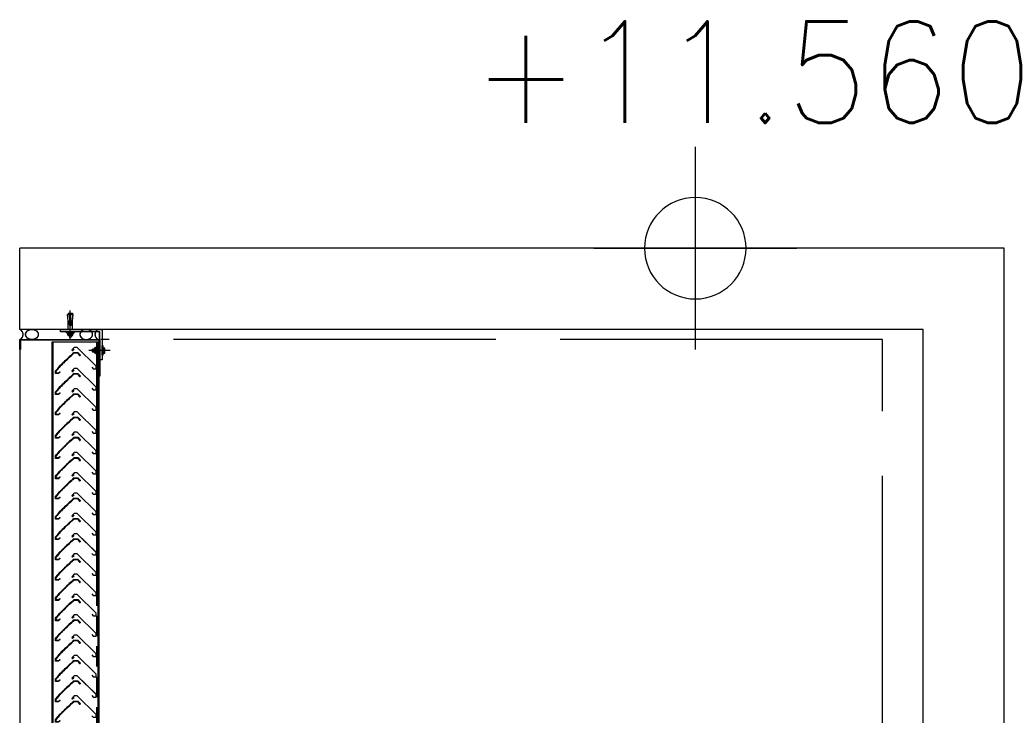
# Model space of a CAD drawing. Header units: millimetres. Extents: x 113048 to 489828, y -130780 to 23393.
# Tile 63 of 98: x 229226 to 231651, y -26779 to -25065. Entities that reach past the tile are written whole.
import ezdxf

# ---------------------------------------------------------------- set-up
doc = ezdxf.new("R2010")
doc.units = ezdxf.units.MM
doc.header["$LTSCALE"] = 100
for name, pattern in [('CENTER2', [28.575, 19.05, -3.175, 3.175, -3.175]), ('Hidden', [9.525, 6.35, -3.175]), ('HIDDEN2', [4.7625, 3.175, -1.5875]), ('HIDDENX2', [0.75, 0.5, -0.25]), ('LT-SOLID', [0])]:
    doc.linetypes.add(name, pattern=pattern)
for name, color, linetype in [('+C-160', 160, 'Hidden'), ('DLN280__', 3, 'Continuous'), ('DLN383__Louves', 7, 'Continuous'), ('INTWALL', 7, 'Continuous'), ('LEVEL', 7, 'Continuous'), ('LOUVRE', 4, 'LT-SOLID')]:
    doc.layers.add(name, color=color, linetype=linetype)
doc.styles.add('romans', font='romans.shx')

# ---------------------------------------------------------------- blocks, each defined once
blk = doc.blocks.new('3ulsh-blade')
at = {"layer": 'LOUVRE', "linetype": 'LT-SOLID'}
for p, q in [((-36.1, 6), (10.7, 52)), ((10.7, 52), (18.3, 51.9)), ((10.7, 52), (18.3, 51.9)), ((18.3, 51.9), (24.4, 45.8)), ((18.1, 47.4), (22.4, 43.8)), ((24.4, 45.8), (22.4, 43.8)), ((-36.1, 4.3), (-36.1, 6)), ((-36.1, -0.5), (-36.1, 4.3)), ((-24.8, 3.5), (-28.8, -0.5)), ((-28.8, -0.5), (-36.1, -0.5))]:
    blk.add_line(p, q, dxfattribs=at)
at = {"layer": 'LOUVRE', "color": 3}
for p, q in [((9, 39.5), (3.6, 33.6)), ((9.4, 38.5), (4.3, 32.9)), ((8.8, 36.3), (5.1, 32.2)), ((8.1, 37), (8.8, 36.3)), ((18.4, 39.5), (9, 39.5)), ((18, 38.5), (9.4, 38.5)), ((53.5, -8.2), (52.8, -8.9)), ((52.8, -8.9), (56.6, -12.4)), ((53.5, -8.2), (57, -11.4)), ((56.6, -12.4), (64, -12.4)), ((57, -11.4), (63, -11.4)), ((63, -11.4), (63, -6)), ((64, -12.4), (64, -5.6))]:
    blk.add_line(p, q, dxfattribs=at)
for centre, radius, start, end in [((4.3, 32.9), 1, 138, 228), ((4.3, 32.9), 1, 228, 318), ((-239.9, -267.3), 400, 40.7827, 49.8574), ((-239.9, -267.3), 401, 40.7296, 49.9097)]:
    blk.add_arc(centre, radius, start, end, dxfattribs=at)
at = {"layer": 'LOUVRE'}
blk.add_arc((-239.9, -267.3), 400, 40.7827, 49.8574, dxfattribs=at)
blk = doc.blocks.new('ELEX')
at = {"layer": 'LEVEL'}
for p, q in [((0, 0.5), (0, -0.5)), ((0.5, 0), (-0.5, 0))]:
    blk.add_line(p, q, dxfattribs=at)
blk.add_circle((0, 0), 0.25, dxfattribs=at)
at = {"layer": 'LEVEL', "style": 'romans'}
blk.add_attdef('ELEX', (0.2568, 0.3536), '', height=0.5, dxfattribs=at)
blk = doc.blocks.new('A$C713849A3')
at = {"layer": '+C-160'}
for p, q in [((-28954.8, 71951.7, -1.4), (-28954.8, 72151.7, -1.4)), ((-26529.8, 72151.7, -1.4), (-28954.8, 72151.7, -1.4)), ((-26529.8, 68791.7, -1.4), (-26529.8, 72151.7, -1.4)), ((-28836.8, 71988.6, -1.4), (-28831.8, 71988.6, -1.4)), ((-28835.2, 71971.7, -1.4), (-28836.8, 71988.6, -1.4)), ((-28835.2, 71991.7, -1.4), (-28835.2, 71988.6, -1.4)), ((-28835.2, 71991.7, -1.4), (-28825.2, 71991.7, -1.4)), ((-28831.3, 71973.9, -1.4), (-28831.8, 71988.6, -1.4)), ((-28830.2, 71928.1, -1.4), (-28830.2, 71998, -1.4)), ((-28829.1, 71973.9, -1.4), (-28828.6, 71988.6, -1.4)), ((-28823.5, 71988.6, -1.4), (-28828.6, 71988.6, -1.4)), ((-28825.2, 71991.7, -1.4), (-28825.2, 71988.6, -1.4)), ((-28825.2, 71971.7, -1.4), (-28823.5, 71988.6, -1.4)), ((-26729.8, 71951.7, -1.4), (-28954.8, 71951.7, -1.4)), ((-28835.2, 71951.7, -1.4), (-28835.2, 71971.7, -1.4)), ((-28832.7, 71963.7, -1.4), (-28832.7, 71971.5, -1.4)), ((-28827.7, 71963.7, -1.4), (-28827.7, 71971.5, -1.4)), ((-28825.2, 71951.7, -1.4), (-28825.2, 71971.7, -1.4)), ((-26729.8, 68293, -1.4), (-26729.8, 71951.7, -1.4)), ((-28840.4, 71943.6, -1.4), (-28840.4, 71945.7, -1.4)), ((-28820, 71945.7, -1.4), (-28840.4, 71945.7, -1.4)), ((-28840.4, 71943.6, -1.4), (-28820, 71943.6, -1.4)), ((-28838.2, 71943.6, -1.4), (-28838.2, 71941.5, -1.4)), ((-28838.2, 71941.5, -1.4), (-28822.2, 71941.5, -1.4)), ((-28836.1, 71937.6, -1.4), (-28836.1, 71941.1, -1.4)), ((-28825.7, 71937.2, -1.4), (-28834.6, 71937.2, -1.4)), ((-28833.4, 71937.2, -1.4), (-28833.4, 71933.7, -1.4)), ((-28833.4, 71933.7, -1.4), (-28827, 71933.7, -1.4)), ((-28833.4, 71933.7, -1.4), (-28832.9, 71933.2, -1.4)), ((-28833.1, 71941.1, -1.4), (-28833.1, 71937.6, -1.4)), ((-28832.9, 71937.2, -1.4), (-28832.9, 71933.2, -1.4)), ((-28832.9, 71933.2, -1.4), (-28827.5, 71933.2, -1.4)), ((-28827.5, 71937.2, -1.4), (-28827.5, 71933.2, -1.4)), ((-28827.5, 71933.2, -1.4), (-28827, 71933.7, -1.4)), ((-28827.2, 71941.1, -1.4), (-28827.2, 71937.6, -1.4)), ((-28827, 71937.2, -1.4), (-28827, 71933.7, -1.4)), ((-28824.3, 71937.6, -1.4), (-28824.3, 71941.1, -1.4)), ((-28822.2, 71943.6, -1.4), (-28822.2, 71941.5, -1.4)), ((-28820, 71943.6, -1.4), (-28820, 71945.7, -1.4)), ((-26829.8, 71926.8, -1.3), (-28754.8, 71926.8, -1.3)), ((-26829.8, 67939.8, -1.4), (-26829.8, 71926.8, -1.3)), ((-28954.8, 71901.7, -1.4), (-28954.8, 70218, -1.4)), ((-28874.4, 71920.6, -1.4), (-28759.4, 71920.6, -1.4)), ((-28874.4, 70233, -1.4), (-28874.4, 71920.6, -1.4)), ((-28872.4, 70233, -1.4), (-28872.4, 71920.6, -1.4)), ((-28820.7, 71907.1, -1.4), (-28826.8, 71900.9, -1.4)), ((-28820.5, 71902.5, -1.4), (-28824.8, 71898.9, -1.4)), ((-28813.1, 71907.1, -1.4), (-28820.7, 71907.1, -1.4)), ((-28813.1, 71907.1, -1.4), (-28820.7, 71907.1, -1.4)), ((-28766.3, 71861.2, -1.4), (-28813.1, 71907.1, -1.4)), ((-28774.9, 71903.1, -1.4), (-28775.5, 71902.5, -1.4)), ((-28775.5, 71896.5, -1.4), (-28775.5, 71902.5, -1.4)), ((-28770.8, 71902.5, -1.4), (-28775.5, 71902.5, -1.4)), ((-28774.9, 71895.9, -1.4), (-28774.9, 71903.1, -1.4)), ((-28770.8, 71903.1, -1.4), (-28774.9, 71903.1, -1.4)), ((-28770.8, 71894.5, -1.4), (-28770.8, 71904.5, -1.4)), ((-28766.6, 71906.1, -1.4), (-28770.4, 71906.1, -1.4)), ((-28766.6, 71902.9, -1.4), (-28770.4, 71902.9, -1.4)), ((-28766.2, 71890.5, -1.4), (-28766.2, 71908.5, -1.4)), ((-28766.2, 71908.5, -1.4), (-28763.8, 71908.5, -1.4)), ((-28766.2, 71894.5, -1.4), (-28766.2, 71904.5, -1.4)), ((-28765.4, 71920.6, -1.4), (-28765.4, 70270.8, -1.4)), ((-28763.8, 71888.1, -1.4), (-28763.8, 71910.9, -1.4)), ((-28763.8, 71910.9, -1.4), (-28761.4, 71910.9, -1.4)), ((-28763.8, 71908.5, -1.4), (-28763.8, 71890.5, -1.4)), ((-28761.4, 70233, -1.4), (-28761.4, 71920.6, -1.4)), ((-28761.4, 71910.9, -1.4), (-28761.4, 71888.1, -1.4)), ((-28759.4, 70233, -1.4), (-28759.4, 71920.6, -1.4)), ((-28751.8, 71888.1, -1.4), (-28751.8, 71910.9, -1.4)), ((-28749.4, 71910.9, -1.4), (-28751.8, 71910.9, -1.4)), ((-28749.4, 71888.1, -1.4), (-28749.4, 71910.9, -1.4)), ((-28749.4, 71906.1, -1.4), (-28745.7, 71906.1, -1.4)), ((-28749.4, 71902.9, -1.4), (-28745.7, 71902.9, -1.4)), ((-28745.3, 71894.5, -1.4), (-28745.3, 71904.5, -1.4)), ((-28826.8, 71900.9, -1.4), (-28824.8, 71898.9, -1.4)), ((-28820.8, 71894.6, -1.4), (-28811.4, 71894.6, -1.4)), ((-28820.4, 71893.6, -1.4), (-28811.8, 71893.6, -1.4)), ((-28811.8, 71893.6, -1.4), (-28806.7, 71888, -1.4)), ((-28811.4, 71894.6, -1.4), (-28806, 71888.7, -1.4)), ((-28810.5, 71892.1, -1.4), (-28811.2, 71891.5, -1.4)), ((-28811.2, 71891.5, -1.4), (-28807.5, 71887.3, -1.4)), ((-28732.1, 71899.5, -1.4), (-28784.8, 71899.5, -1.4)), ((-28770.8, 71896.5, -1.4), (-28775.5, 71896.5, -1.4)), ((-28774.9, 71895.9, -1.4), (-28775.5, 71896.5, -1.4)), ((-28770.8, 71895.9, -1.4), (-28774.9, 71895.9, -1.4)), ((-28766.6, 71896.1, -1.4), (-28770.4, 71896.1, -1.4)), ((-28766.6, 71892.9, -1.4), (-28770.4, 71892.9, -1.4)), ((-28766.2, 71890.5, -1.4), (-28763.8, 71890.5, -1.4)), ((-28763.8, 71888.1, -1.4), (-28761.4, 71888.1, -1.4)), ((-28749.4, 71888.1, -1.4), (-28751.8, 71888.1, -1.4)), ((-28749.4, 71896.1, -1.4), (-28745.7, 71896.1, -1.4)), ((-28749.4, 71892.9, -1.4), (-28745.7, 71892.9, -1.4)), ((-28820.7, 71855.3, -1.4), (-28826.8, 71849.2, -1.4)), ((-28813.1, 71855.4, -1.4), (-28820.7, 71855.3, -1.4)), ((-28813.1, 71855.4, -1.4), (-28820.7, 71855.3, -1.4)), ((-28766.3, 71809.4, -1.4), (-28813.1, 71855.4, -1.4)), ((-28777.6, 71858.6, -1.4), (-28773.6, 71854.6, -1.4)), ((-28773.6, 71854.6, -1.4), (-28766.3, 71854.6, -1.4)), ((-28766.3, 71859.5, -1.4), (-28766.3, 71861.2, -1.4)), ((-28766.3, 71854.6, -1.4), (-28766.3, 71859.5, -1.4)), ((-28866.4, 71842.7, -1.4), (-28866.4, 71849.5, -1.4)), ((-28859, 71842.7, -1.4), (-28866.4, 71842.7, -1.4)), ((-28865.4, 71843.7, -1.4), (-28865.4, 71849.1, -1.4)), ((-28859.4, 71843.7, -1.4), (-28865.4, 71843.7, -1.4)), ((-28855.9, 71847, -1.4), (-28859.4, 71843.7, -1.4)), ((-28855.2, 71846.2, -1.4), (-28859, 71842.7, -1.4)), ((-28855.9, 71847, -1.4), (-28855.2, 71846.2, -1.4)), ((-28826.8, 71849.2, -1.4), (-28824.8, 71847.2, -1.4)), ((-28820.5, 71850.8, -1.4), (-28824.8, 71847.2, -1.4)), ((-28820.8, 71842.9, -1.4), (-28811.4, 71842.9, -1.4)), ((-28820.4, 71841.9, -1.4), (-28811.8, 71841.9, -1.4)), ((-28811.8, 71841.9, -1.4), (-28806.7, 71836.3, -1.4)), ((-28811.4, 71842.9, -1.4), (-28806, 71837, -1.4)), ((-28810.5, 71840.4, -1.4), (-28811.2, 71839.7, -1.4)), ((-28811.2, 71839.7, -1.4), (-28807.5, 71835.6, -1.4)), ((-28820.7, 71805.3, -1.4), (-28826.8, 71799.2, -1.4)), ((-28813.1, 71805.4, -1.4), (-28820.7, 71805.3, -1.4)), ((-28813.1, 71805.4, -1.4), (-28820.7, 71805.3, -1.4)), ((-28766.3, 71759.4, -1.4), (-28813.1, 71805.4, -1.4)), ((-28777.6, 71806.9, -1.4), (-28773.6, 71802.9, -1.4)), ((-28766.3, 71807.7, -1.4), (-28766.3, 71809.4, -1.4)), ((-28766.3, 71802.9, -1.4), (-28766.3, 71807.7, -1.4)), ((-28866.4, 71791, -1.4), (-28866.4, 71797.8, -1.4)), ((-28859, 71791, -1.4), (-28866.4, 71791, -1.4)), ((-28865.4, 71792, -1.4), (-28865.4, 71797.4, -1.4)), ((-28859.4, 71792, -1.4), (-28865.4, 71792, -1.4)), ((-28855.9, 71795.2, -1.4), (-28859.4, 71792, -1.4)), ((-28855.2, 71794.5, -1.4), (-28859, 71791, -1.4)), ((-28855.9, 71795.2, -1.4), (-28855.2, 71794.5, -1.4)), ((-28826.8, 71799.2, -1.4), (-28824.8, 71797.2, -1.4)), ((-28820.5, 71800.8, -1.4), (-28824.8, 71797.2, -1.4)), ((-28820.8, 71792.9, -1.4), (-28811.4, 71792.9, -1.4)), ((-28820.4, 71791.9, -1.4), (-28811.8, 71791.9, -1.4)), ((-28811.8, 71791.9, -1.4), (-28806.7, 71786.3, -1.4)), ((-28811.4, 71792.9, -1.4), (-28806, 71787, -1.4)), ((-28810.5, 71790.4, -1.4), (-28811.2, 71789.7, -1.4)), ((-28811.2, 71789.7, -1.4), (-28807.5, 71785.6, -1.4)), ((-28773.6, 71802.9, -1.4), (-28766.3, 71802.9, -1.4)), ((-28777.6, 71756.9, -1.4), (-28773.6, 71752.9, -1.4)), ((-28766.3, 71757.7, -1.4), (-28766.3, 71759.4, -1.4)), ((-28766.3, 71752.9, -1.4), (-28766.3, 71757.7, -1.4)), ((-28866.4, 71741, -1.4), (-28866.4, 71747.8, -1.4)), ((-28859, 71741, -1.4), (-28866.4, 71741, -1.4)), ((-28865.4, 71742, -1.4), (-28865.4, 71747.4, -1.4)), ((-28859.4, 71742, -1.4), (-28865.4, 71742, -1.4)), ((-28855.9, 71745.2, -1.4), (-28859.4, 71742, -1.4)), ((-28855.2, 71744.5, -1.4), (-28859, 71741, -1.4)), ((-28855.9, 71745.2, -1.4), (-28855.2, 71744.5, -1.4)), ((-28820.7, 71748.1, -1.4), (-28826.8, 71741.9, -1.4)), ((-28826.8, 71741.9, -1.4), (-28824.8, 71739.9, -1.4)), ((-28820.5, 71743.5, -1.4), (-28824.8, 71739.9, -1.4)), ((-28820.8, 71735.6, -1.4), (-28811.4, 71735.6, -1.4)), ((-28813.1, 71748.1, -1.4), (-28820.7, 71748.1, -1.4)), ((-28813.1, 71748.1, -1.4), (-28820.7, 71748.1, -1.4)), ((-28820.4, 71734.6, -1.4), (-28811.8, 71734.6, -1.4)), ((-28766.3, 71702.2, -1.4), (-28813.1, 71748.1, -1.4)), ((-28811.8, 71734.6, -1.4), (-28806.7, 71729, -1.4)), ((-28811.4, 71735.6, -1.4), (-28806, 71729.7, -1.4)), ((-28810.5, 71733.1, -1.4), (-28811.2, 71732.5, -1.4)), ((-28811.2, 71732.5, -1.4), (-28807.5, 71728.3, -1.4)), ((-28773.6, 71752.9, -1.4), (-28766.3, 71752.9, -1.4)), ((-28866.4, 71683.7, -1.4), (-28866.4, 71690.5, -1.4)), ((-28859, 71683.7, -1.4), (-28866.4, 71683.7, -1.4)), ((-28865.4, 71684.7, -1.4), (-28865.4, 71690.1, -1.4)), ((-28859.4, 71684.7, -1.4), (-28865.4, 71684.7, -1.4)), ((-28855.9, 71688, -1.4), (-28859.4, 71684.7, -1.4)), ((-28855.2, 71687.2, -1.4), (-28859, 71683.7, -1.4)), ((-28855.9, 71688, -1.4), (-28855.2, 71687.2, -1.4)), ((-28820.7, 71698.1, -1.4), (-28826.8, 71691.9, -1.4)), ((-28826.8, 71691.9, -1.4), (-28824.8, 71689.9, -1.4)), ((-28820.5, 71693.5, -1.4), (-28824.8, 71689.9, -1.4)), ((-28820.8, 71685.6, -1.4), (-28811.4, 71685.6, -1.4)), ((-28813.1, 71698.1, -1.4), (-28820.7, 71698.1, -1.4)), ((-28813.1, 71698.1, -1.4), (-28820.7, 71698.1, -1.4)), ((-28820.4, 71684.6, -1.4), (-28811.8, 71684.6, -1.4)), ((-28766.3, 71652.2, -1.4), (-28813.1, 71698.1, -1.4)), ((-28811.8, 71684.6, -1.4), (-28806.7, 71679, -1.4)), ((-28811.4, 71685.6, -1.4), (-28806, 71679.7, -1.4)), ((-28810.5, 71683.1, -1.4), (-28811.2, 71682.5, -1.4)), ((-28777.6, 71699.6, -1.4), (-28773.6, 71695.6, -1.4)), ((-28773.6, 71695.6, -1.4), (-28766.3, 71695.6, -1.4)), ((-28766.3, 71700.5, -1.4), (-28766.3, 71702.2, -1.4)), ((-28766.3, 71695.6, -1.4), (-28766.3, 71700.5, -1.4)), ((-28811.2, 71682.5, -1.4), (-28807.5, 71678.3, -1.4)), ((-28866.4, 71633.7, -1.4), (-28866.4, 71640.5, -1.4)), ((-28865.4, 71634.7, -1.4), (-28865.4, 71640.1, -1.4)), ((-28859.4, 71634.7, -1.4), (-28865.4, 71634.7, -1.4)), ((-28855.9, 71638, -1.4), (-28859.4, 71634.7, -1.4)), ((-28855.2, 71637.2, -1.4), (-28859, 71633.7, -1.4)), ((-28855.9, 71638, -1.4), (-28855.2, 71637.2, -1.4)), ((-28820.7, 71648.1, -1.4), (-28826.8, 71641.9, -1.4)), ((-28826.8, 71641.9, -1.4), (-28824.8, 71639.9, -1.4)), ((-28820.5, 71643.5, -1.4), (-28824.8, 71639.9, -1.4)), ((-28820.8, 71635.6, -1.4), (-28811.4, 71635.6, -1.4)), ((-28813.1, 71648.1, -1.4), (-28820.7, 71648.1, -1.4)), ((-28813.1, 71648.1, -1.4), (-28820.7, 71648.1, -1.4)), ((-28820.4, 71634.6, -1.4), (-28811.8, 71634.6, -1.4)), ((-28766.3, 71602.2, -1.4), (-28813.1, 71648.1, -1.4)), ((-28811.8, 71634.6, -1.4), (-28806.7, 71629, -1.4)), ((-28811.4, 71635.6, -1.4), (-28806, 71629.7, -1.4)), ((-28777.6, 71649.6, -1.4), (-28773.6, 71645.6, -1.4)), ((-28773.6, 71645.6, -1.4), (-28766.3, 71645.6, -1.4)), ((-28766.3, 71650.5, -1.4), (-28766.3, 71652.2, -1.4)), ((-28766.3, 71645.6, -1.4), (-28766.3, 71650.5, -1.4)), ((-28859, 71633.7, -1.4), (-28866.4, 71633.7, -1.4)), ((-28810.5, 71633.1, -1.4), (-28811.2, 71632.5, -1.4)), ((-28811.2, 71632.5, -1.4), (-28807.5, 71628.3, -1.4)), ((-28866.4, 71583.7, -1.4), (-28866.4, 71590.5, -1.4)), ((-28865.4, 71584.7, -1.4), (-28865.4, 71590.1, -1.4)), ((-28855.9, 71588, -1.4), (-28859.4, 71584.7, -1.4)), ((-28855.2, 71587.2, -1.4), (-28859, 71583.7, -1.4)), ((-28855.9, 71588, -1.4), (-28855.2, 71587.2, -1.4)), ((-28820.7, 71598.1, -1.4), (-28826.8, 71591.9, -1.4)), ((-28826.8, 71591.9, -1.4), (-28824.8, 71589.9, -1.4)), ((-28820.5, 71593.5, -1.4), (-28824.8, 71589.9, -1.4)), ((-28813.1, 71598.1, -1.4), (-28820.7, 71598.1, -1.4)), ((-28813.1, 71598.1, -1.4), (-28820.7, 71598.1, -1.4)), ((-28766.3, 71552.2, -1.4), (-28813.1, 71598.1, -1.4)), ((-28777.6, 71599.6, -1.4), (-28773.6, 71595.6, -1.4)), ((-28773.6, 71595.6, -1.4), (-28766.3, 71595.6, -1.4)), ((-28766.3, 71600.5, -1.4), (-28766.3, 71602.2, -1.4)), ((-28766.3, 71595.6, -1.4), (-28766.3, 71600.5, -1.4)), ((-28859, 71583.7, -1.4), (-28866.4, 71583.7, -1.4)), ((-28859.4, 71584.7, -1.4), (-28865.4, 71584.7, -1.4)), ((-28820.8, 71585.6, -1.4), (-28811.4, 71585.6, -1.4)), ((-28820.4, 71584.6, -1.4), (-28811.8, 71584.6, -1.4)), ((-28811.8, 71584.6, -1.4), (-28806.7, 71579, -1.4)), ((-28811.4, 71585.6, -1.4), (-28806, 71579.7, -1.4)), ((-28810.5, 71583.1, -1.4), (-28811.2, 71582.5, -1.4)), ((-28811.2, 71582.5, -1.4), (-28807.5, 71578.3, -1.4)), ((-28866.4, 71533.7, -1.4), (-28866.4, 71540.5, -1.4)), ((-28865.4, 71534.7, -1.4), (-28865.4, 71540.1, -1.4)), ((-28855.9, 71538, -1.4), (-28859.4, 71534.7, -1.4)), ((-28855.9, 71538, -1.4), (-28855.2, 71537.2, -1.4)), ((-28820.7, 71548.1, -1.4), (-28826.8, 71541.9, -1.4)), ((-28826.8, 71541.9, -1.4), (-28824.8, 71539.9, -1.4)), ((-28820.5, 71543.5, -1.4), (-28824.8, 71539.9, -1.4)), ((-28813.1, 71548.1, -1.4), (-28820.7, 71548.1, -1.4)), ((-28813.1, 71548.1, -1.4), (-28820.7, 71548.1, -1.4)), ((-28766.3, 71502.2, -1.4), (-28813.1, 71548.1, -1.4)), ((-28777.6, 71549.6, -1.4), (-28773.6, 71545.6, -1.4)), ((-28773.6, 71545.6, -1.4), (-28766.3, 71545.6, -1.4)), ((-28766.3, 71550.5, -1.4), (-28766.3, 71552.2, -1.4)), ((-28766.3, 71545.6, -1.4), (-28766.3, 71550.5, -1.4)), ((-28859, 71533.7, -1.4), (-28866.4, 71533.7, -1.4)), ((-28859.4, 71534.7, -1.4), (-28865.4, 71534.7, -1.4)), ((-28855.2, 71537.2, -1.4), (-28859, 71533.7, -1.4)), ((-28820.8, 71535.6, -1.4), (-28811.4, 71535.6, -1.4)), ((-28820.4, 71534.6, -1.4), (-28811.8, 71534.6, -1.4)), ((-28811.8, 71534.6, -1.4), (-28806.7, 71529, -1.4)), ((-28811.4, 71535.6, -1.4), (-28806, 71529.7, -1.4)), ((-28810.5, 71533.1, -1.4), (-28811.2, 71532.5, -1.4)), ((-28811.2, 71532.5, -1.4), (-28807.5, 71528.3, -1.4)), ((-28866.4, 71483.7, -1.4), (-28866.4, 71490.5, -1.4)), ((-28865.4, 71484.7, -1.4), (-28865.4, 71490.1, -1.4)), ((-28820.7, 71498.1, -1.4), (-28826.8, 71491.9, -1.4)), ((-28826.8, 71491.9, -1.4), (-28824.8, 71489.9, -1.4)), ((-28820.5, 71493.5, -1.4), (-28824.8, 71489.9, -1.4)), ((-28813.1, 71498.1, -1.4), (-28820.7, 71498.1, -1.4)), ((-28813.1, 71498.1, -1.4), (-28820.7, 71498.1, -1.4)), ((-28766.3, 71452.2, -1.4), (-28813.1, 71498.1, -1.4)), ((-28777.6, 71499.6, -1.4), (-28773.6, 71495.6, -1.4)), ((-28773.6, 71495.6, -1.4), (-28766.3, 71495.6, -1.4)), ((-28766.3, 71500.5, -1.4), (-28766.3, 71502.2, -1.4)), ((-28766.3, 71495.6, -1.4), (-28766.3, 71500.5, -1.4)), ((-28859, 71483.7, -1.4), (-28866.4, 71483.7, -1.4)), ((-28859.4, 71484.7, -1.4), (-28865.4, 71484.7, -1.4)), ((-28855.9, 71488, -1.4), (-28859.4, 71484.7, -1.4)), ((-28855.2, 71487.2, -1.4), (-28859, 71483.7, -1.4)), ((-28855.9, 71488, -1.4), (-28855.2, 71487.2, -1.4)), ((-28820.8, 71485.6, -1.4), (-28811.4, 71485.6, -1.4)), ((-28820.4, 71484.6, -1.4), (-28811.8, 71484.6, -1.4)), ((-28811.8, 71484.6, -1.4), (-28806.7, 71479, -1.4)), ((-28811.4, 71485.6, -1.4), (-28806, 71479.7, -1.4)), ((-28810.5, 71483.1, -1.4), (-28811.2, 71482.5, -1.4)), ((-28811.2, 71482.5, -1.4), (-28807.5, 71478.3, -1.4)), ((-28820.7, 71448.1, -1.4), (-28826.8, 71441.9, -1.4)), ((-28826.8, 71441.9, -1.4), (-28824.8, 71439.9, -1.4)), ((-28820.5, 71443.5, -1.4), (-28824.8, 71439.9, -1.4)), ((-28813.1, 71448.1, -1.4), (-28820.7, 71448.1, -1.4)), ((-28813.1, 71448.1, -1.4), (-28820.7, 71448.1, -1.4)), ((-28766.3, 71402.2, -1.4), (-28813.1, 71448.1, -1.4)), ((-28777.6, 71449.6, -1.4), (-28773.6, 71445.6, -1.4)), ((-28773.6, 71445.6, -1.4), (-28766.3, 71445.6, -1.4)), ((-28766.3, 71450.5, -1.4), (-28766.3, 71452.2, -1.4)), ((-28766.3, 71445.6, -1.4), (-28766.3, 71450.5, -1.4)), ((-28866.4, 71433.7, -1.4), (-28866.4, 71440.5, -1.4)), ((-28859, 71433.7, -1.4), (-28866.4, 71433.7, -1.4)), ((-28865.4, 71434.7, -1.4), (-28865.4, 71440.1, -1.4)), ((-28859.4, 71434.7, -1.4), (-28865.4, 71434.7, -1.4)), ((-28855.9, 71438, -1.4), (-28859.4, 71434.7, -1.4)), ((-28855.2, 71437.2, -1.4), (-28859, 71433.7, -1.4)), ((-28855.9, 71438, -1.4), (-28855.2, 71437.2, -1.4)), ((-28820.8, 71435.6, -1.4), (-28811.4, 71435.6, -1.4)), ((-28820.4, 71434.6, -1.4), (-28811.8, 71434.6, -1.4)), ((-28811.8, 71434.6, -1.4), (-28806.7, 71429, -1.4)), ((-28811.4, 71435.6, -1.4), (-28806, 71429.7, -1.4)), ((-28810.5, 71433.1, -1.4), (-28811.2, 71432.5, -1.4)), ((-28811.2, 71432.5, -1.4), (-28807.5, 71428.3, -1.4)), ((-28820.7, 71398.1, -1.4), (-28826.8, 71391.9, -1.4)), ((-28820.5, 71393.5, -1.4), (-28824.8, 71389.9, -1.4)), ((-28813.1, 71398.1, -1.4), (-28820.7, 71398.1, -1.4)), ((-28813.1, 71398.1, -1.4), (-28820.7, 71398.1, -1.4)), ((-28766.3, 71352.2, -1.4), (-28813.1, 71398.1, -1.4)), ((-28777.6, 71399.6, -1.4), (-28773.6, 71395.6, -1.4)), ((-28773.6, 71395.6, -1.4), (-28766.3, 71395.6, -1.4)), ((-28766.3, 71400.5, -1.4), (-28766.3, 71402.2, -1.4)), ((-28766.3, 71395.6, -1.4), (-28766.3, 71400.5, -1.4)), ((-28866.4, 71383.7, -1.4), (-28866.4, 71390.5, -1.4)), ((-28859, 71383.7, -1.4), (-28866.4, 71383.7, -1.4)), ((-28865.4, 71384.7, -1.4), (-28865.4, 71390.1, -1.4)), ((-28859.4, 71384.7, -1.4), (-28865.4, 71384.7, -1.4)), ((-28855.9, 71388, -1.4), (-28859.4, 71384.7, -1.4)), ((-28855.2, 71387.2, -1.4), (-28859, 71383.7, -1.4)), ((-28855.9, 71388, -1.4), (-28855.2, 71387.2, -1.4)), ((-28826.8, 71391.9, -1.4), (-28824.8, 71389.9, -1.4)), ((-28820.8, 71385.6, -1.4), (-28811.4, 71385.6, -1.4)), ((-28820.4, 71384.6, -1.4), (-28811.8, 71384.6, -1.4)), ((-28811.8, 71384.6, -1.4), (-28806.7, 71379, -1.4)), ((-28811.4, 71385.6, -1.4), (-28806, 71379.7, -1.4)), ((-28810.5, 71383.1, -1.4), (-28811.2, 71382.5, -1.4)), ((-28811.2, 71382.5, -1.4), (-28807.5, 71378.3, -1.4)), ((-28820.7, 71348.1, -1.4), (-28826.8, 71341.9, -1.4)), ((-28813.1, 71348.1, -1.4), (-28820.7, 71348.1, -1.4)), ((-28813.1, 71348.1, -1.4), (-28820.7, 71348.1, -1.4)), ((-28766.3, 71302.2, -1.4), (-28813.1, 71348.1, -1.4)), ((-28777.6, 71349.6, -1.4), (-28773.6, 71345.6, -1.4)), ((-28773.6, 71345.6, -1.4), (-28766.3, 71345.6, -1.4)), ((-28766.3, 71350.5, -1.4), (-28766.3, 71352.2, -1.4)), ((-28766.3, 71345.6, -1.4), (-28766.3, 71350.5, -1.4)), ((-28866.4, 71333.7, -1.4), (-28866.4, 71340.5, -1.4)), ((-28859, 71333.7, -1.4), (-28866.4, 71333.7, -1.4)), ((-28865.4, 71334.7, -1.4), (-28865.4, 71340.1, -1.4)), ((-28859.4, 71334.7, -1.4), (-28865.4, 71334.7, -1.4)), ((-28855.9, 71338, -1.4), (-28859.4, 71334.7, -1.4)), ((-28855.2, 71337.2, -1.4), (-28859, 71333.7, -1.4)), ((-28855.9, 71338, -1.4), (-28855.2, 71337.2, -1.4)), ((-28826.8, 71341.9, -1.4), (-28824.8, 71339.9, -1.4)), ((-28820.5, 71343.5, -1.4), (-28824.8, 71339.9, -1.4)), ((-28820.8, 71335.6, -1.4), (-28811.4, 71335.6, -1.4)), ((-28820.4, 71334.6, -1.4), (-28811.8, 71334.6, -1.4)), ((-28811.8, 71334.6, -1.4), (-28806.7, 71329, -1.4)), ((-28811.4, 71335.6, -1.4), (-28806, 71329.7, -1.4)), ((-28810.5, 71333.1, -1.4), (-28811.2, 71332.5, -1.4)), ((-28811.2, 71332.5, -1.4), (-28807.5, 71328.3, -1.4)), ((-28820.7, 71298.1, -1.4), (-28826.8, 71291.9, -1.4)), ((-28813.1, 71298.1, -1.4), (-28820.7, 71298.1, -1.4)), ((-28813.1, 71298.1, -1.4), (-28820.7, 71298.1, -1.4)), ((-28766.3, 71252.2, -1.4), (-28813.1, 71298.1, -1.4)), ((-28777.6, 71299.6, -1.4), (-28773.6, 71295.6, -1.4)), ((-28773.6, 71295.6, -1.4), (-28766.3, 71295.6, -1.4)), ((-28766.3, 71300.5, -1.4), (-28766.3, 71302.2, -1.4)), ((-28766.3, 71295.6, -1.4), (-28766.3, 71300.5, -1.4)), ((-28866.4, 71283.7, -1.4), (-28866.4, 71290.5, -1.4)), ((-28859, 71283.7, -1.4), (-28866.4, 71283.7, -1.4)), ((-28865.4, 71284.7, -1.4), (-28865.4, 71290.1, -1.4)), ((-28859.4, 71284.7, -1.4), (-28865.4, 71284.7, -1.4)), ((-28855.9, 71288, -1.4), (-28859.4, 71284.7, -1.4)), ((-28855.2, 71287.2, -1.4), (-28859, 71283.7, -1.4)), ((-28855.9, 71288, -1.4), (-28855.2, 71287.2, -1.4)), ((-28826.8, 71291.9, -1.4), (-28824.8, 71289.9, -1.4)), ((-28820.5, 71293.5, -1.4), (-28824.8, 71289.9, -1.4)), ((-28820.8, 71285.6, -1.4), (-28811.4, 71285.6, -1.4)), ((-28820.4, 71284.6, -1.4), (-28811.8, 71284.6, -1.4)), ((-28811.8, 71284.6, -1.4), (-28806.7, 71279, -1.4)), ((-28811.4, 71285.6, -1.4), (-28806, 71279.7, -1.4)), ((-28810.5, 71283.1, -1.4), (-28811.2, 71282.5, -1.4)), ((-28811.2, 71282.5, -1.4), (-28807.5, 71278.3, -1.4)), ((-28820.7, 71248.1, -1.4), (-28826.8, 71241.9, -1.4)), ((-28813.1, 71248.1, -1.4), (-28820.7, 71248.1, -1.4)), ((-28813.1, 71248.1, -1.4), (-28820.7, 71248.1, -1.4)), ((-28766.3, 71202.2, -1.4), (-28813.1, 71248.1, -1.4)), ((-28777.6, 71249.6, -1.4), (-28773.6, 71245.6, -1.4)), ((-28766.3, 71250.5, -1.4), (-28766.3, 71252.2, -1.4)), ((-28766.3, 71245.6, -1.4), (-28766.3, 71250.5, -1.4)), ((-28866.4, 71233.7, -1.4), (-28866.4, 71240.5, -1.4)), ((-28859, 71233.7, -1.4), (-28866.4, 71233.7, -1.4)), ((-28865.4, 71234.7, -1.4), (-28865.4, 71240.1, -1.4)), ((-28859.4, 71234.7, -1.4), (-28865.4, 71234.7, -1.4)), ((-28855.9, 71238, -1.4), (-28859.4, 71234.7, -1.4)), ((-28855.2, 71237.2, -1.4), (-28859, 71233.7, -1.4)), ((-28855.9, 71238, -1.4), (-28855.2, 71237.2, -1.4)), ((-28826.8, 71241.9, -1.4), (-28824.8, 71239.9, -1.4)), ((-28820.5, 71243.5, -1.4), (-28824.8, 71239.9, -1.4)), ((-28820.8, 71235.6, -1.4), (-28811.4, 71235.6, -1.4)), ((-28820.4, 71234.6, -1.4), (-28811.8, 71234.6, -1.4)), ((-28811.8, 71234.6, -1.4), (-28806.7, 71229, -1.4)), ((-28811.4, 71235.6, -1.4), (-28806, 71229.7, -1.4)), ((-28810.5, 71233.1, -1.4), (-28811.2, 71232.5, -1.4)), ((-28811.2, 71232.5, -1.4), (-28807.5, 71228.3, -1.4)), ((-28773.6, 71245.6, -1.4), (-28766.3, 71245.6, -1.4)), ((-28813.1, 71198.1, -1.4), (-28820.7, 71198.1, -1.4)), ((-28813.1, 71198.1, -1.4), (-28820.7, 71198.1, -1.4)), ((-28766.3, 71152.2, -1.4), (-28813.1, 71198.1, -1.4)), ((-28777.6, 71199.6, -1.4), (-28773.6, 71195.6, -1.4)), ((-28766.3, 71200.5, -1.4), (-28766.3, 71202.2, -1.4)), ((-28766.3, 71195.6, -1.4), (-28766.3, 71200.5, -1.4)), ((-28866.4, 71183.7, -1.4), (-28866.4, 71190.5, -1.4)), ((-28859, 71183.7, -1.4), (-28866.4, 71183.7, -1.4)), ((-28865.4, 71184.7, -1.4), (-28865.4, 71190.1, -1.4)), ((-28859.4, 71184.7, -1.4), (-28865.4, 71184.7, -1.4)), ((-28855.9, 71188, -1.4), (-28859.4, 71184.7, -1.4)), ((-28855.2, 71187.2, -1.4), (-28859, 71183.7, -1.4)), ((-28855.9, 71188, -1.4), (-28855.2, 71187.2, -1.4)), ((-28820.7, 71198.1, -1.4), (-28826.8, 71191.9, -1.4)), ((-28826.8, 71191.9, -1.4), (-28824.8, 71189.9, -1.4)), ((-28820.5, 71193.5, -1.4), (-28824.8, 71189.9, -1.4)), ((-28820.8, 71185.6, -1.4), (-28811.4, 71185.6, -1.4)), ((-28820.4, 71184.6, -1.4), (-28811.8, 71184.6, -1.4)), ((-28811.8, 71184.6, -1.4), (-28806.7, 71179, -1.4)), ((-28811.4, 71185.6, -1.4), (-28806, 71179.7, -1.4)), ((-28810.5, 71183.1, -1.4), (-28811.2, 71182.5, -1.4)), ((-28811.2, 71182.5, -1.4), (-28807.5, 71178.3, -1.4)), ((-28773.6, 71195.6, -1.4), (-28766.3, 71195.6, -1.4)), ((-28766.3, 71150.5, -1.4), (-28766.3, 71152.2, -1.4)), ((-28766.3, 71145.6, -1.4), (-28766.3, 71150.5, -1.4)), ((-28866.4, 71133.7, -1.4), (-28866.4, 71140.5, -1.4)), ((-28859, 71133.7, -1.4), (-28866.4, 71133.7, -1.4)), ((-28865.4, 71134.7, -1.4), (-28865.4, 71140.1, -1.4)), ((-28859.4, 71134.7, -1.4), (-28865.4, 71134.7, -1.4)), ((-28855.9, 71138, -1.4), (-28859.4, 71134.7, -1.4)), ((-28855.2, 71137.2, -1.4), (-28859, 71133.7, -1.4)), ((-28855.9, 71138, -1.4), (-28855.2, 71137.2, -1.4)), ((-28820.7, 71148.1, -1.4), (-28826.8, 71141.9, -1.4)), ((-28826.8, 71141.9, -1.4), (-28824.8, 71139.9, -1.4)), ((-28820.5, 71143.5, -1.4), (-28824.8, 71139.9, -1.4)), ((-28820.8, 71135.6, -1.4), (-28811.4, 71135.6, -1.4)), ((-28813.1, 71148.1, -1.4), (-28820.7, 71148.1, -1.4)), ((-28813.1, 71148.1, -1.4), (-28820.7, 71148.1, -1.4)), ((-28820.4, 71134.6, -1.4), (-28811.8, 71134.6, -1.4)), ((-28766.3, 71102.2, -1.4), (-28813.1, 71148.1, -1.4)), ((-28811.8, 71134.6, -1.4), (-28806.7, 71129, -1.4)), ((-28811.4, 71135.6, -1.4), (-28806, 71129.7, -1.4)), ((-28810.5, 71133.1, -1.4), (-28811.2, 71132.5, -1.4)), ((-28811.2, 71132.5, -1.4), (-28807.5, 71128.3, -1.4)), ((-28777.6, 71149.6, -1.4), (-28773.6, 71145.6, -1.4)), ((-28773.6, 71145.6, -1.4), (-28766.3, 71145.6, -1.4)), ((-28766.3, 71100.5, -1.4), (-28766.3, 71102.2, -1.4)), ((-28866.4, 71083.7, -1.4), (-28866.4, 71090.5, -1.4)), ((-28859, 71083.7, -1.4), (-28866.4, 71083.7, -1.4)), ((-28865.4, 71084.7, -1.4), (-28865.4, 71090.1, -1.4)), ((-28859.4, 71084.7, -1.4), (-28865.4, 71084.7, -1.4)), ((-28855.9, 71088, -1.4), (-28859.4, 71084.7, -1.4)), ((-28855.2, 71087.2, -1.4), (-28859, 71083.7, -1.4)), ((-28855.9, 71088, -1.4), (-28855.2, 71087.2, -1.4)), ((-28820.7, 71098.1, -1.4), (-28826.8, 71091.9, -1.4)), ((-28826.8, 71091.9, -1.4), (-28824.8, 71089.9, -1.4)), ((-28820.5, 71093.5, -1.4), (-28824.8, 71089.9, -1.4)), ((-28820.8, 71085.6, -1.4), (-28811.4, 71085.6, -1.4)), ((-28813.1, 71098.1, -1.4), (-28820.7, 71098.1, -1.4)), ((-28813.1, 71098.1, -1.4), (-28820.7, 71098.1, -1.4)), ((-28820.4, 71084.6, -1.4), (-28811.8, 71084.6, -1.4)), ((-28766.3, 71052.2, -1.4), (-28813.1, 71098.1, -1.4)), ((-28811.8, 71084.6, -1.4), (-28806.7, 71079, -1.4)), ((-28811.4, 71085.6, -1.4), (-28806, 71079.7, -1.4)), ((-28810.5, 71083.1, -1.4), (-28811.2, 71082.5, -1.4)), ((-28811.2, 71082.5, -1.4), (-28807.5, 71078.3, -1.4)), ((-28777.6, 71099.6, -1.4), (-28773.6, 71095.6, -1.4)), ((-28773.6, 71095.6, -1.4), (-28766.3, 71095.6, -1.4)), ((-28766.3, 71095.6, -1.4), (-28766.3, 71100.5, -1.4)), ((-28866.4, 71033.7, -1.4), (-28866.4, 71040.5, -1.4)), ((-28859, 71033.7, -1.4), (-28866.4, 71033.7, -1.4)), ((-28865.4, 71034.7, -1.4), (-28865.4, 71040.1, -1.4)), ((-28859.4, 71034.7, -1.4), (-28865.4, 71034.7, -1.4)), ((-28855.9, 71038, -1.4), (-28859.4, 71034.7, -1.4)), ((-28855.2, 71037.2, -1.4), (-28859, 71033.7, -1.4)), ((-28855.9, 71038, -1.4), (-28855.2, 71037.2, -1.4)), ((-28820.7, 71048.1, -1.4), (-28826.8, 71041.9, -1.4)), ((-28826.8, 71041.9, -1.4), (-28824.8, 71039.9, -1.4)), ((-28820.5, 71043.5, -1.4), (-28824.8, 71039.9, -1.4)), ((-28820.8, 71035.6, -1.4), (-28811.4, 71035.6, -1.4)), ((-28813.1, 71048.1, -1.4), (-28820.7, 71048.1, -1.4)), ((-28813.1, 71048.1, -1.4), (-28820.7, 71048.1, -1.4)), ((-28820.4, 71034.6, -1.4), (-28811.8, 71034.6, -1.4)), ((-28766.3, 71002.2, -1.4), (-28813.1, 71048.1, -1.4)), ((-28811.8, 71034.6, -1.4), (-28806.7, 71029, -1.4)), ((-28811.4, 71035.6, -1.4), (-28806, 71029.7, -1.4)), ((-28810.5, 71033.1, -1.4), (-28811.2, 71032.5, -1.4)), ((-28811.2, 71032.5, -1.4), (-28807.5, 71028.3, -1.4)), ((-28777.6, 71049.6, -1.4), (-28773.6, 71045.6, -1.4)), ((-28773.6, 71045.6, -1.4), (-28766.3, 71045.6, -1.4)), ((-28766.3, 71050.5, -1.4), (-28766.3, 71052.2, -1.4)), ((-28766.3, 71045.6, -1.4), (-28766.3, 71050.5, -1.4)), ((-28766.3, 71000.5, -1.4), (-28766.3, 71002.2, -1.4))]:
    blk.add_line(p, q, dxfattribs=at)
at = {"layer": '+C-160', "elevation": -1.4}
blk.add_lwpolyline([(-28757.8, 71876.7), (-28757.8, 71945.7), (-28854.4, 71945.7), (-28854.4, 71951.7), (-28751.8, 71951.7), (-28751.8, 71876.7), (-28757.8, 71876.7)], dxfattribs=at)
blk.add_lwpolyline([(-28954.8, 71901.7), (-28954.8, 71925.1, -0.414214), (-28953.2, 71926.7), (-28759.4, 71926.7, -0.414214), (-28757.8, 71925.1), (-28757.8, 71836.7), (-28759.4, 71836.7), (-28759.4, 71924.3, 0.414214), (-28760.2, 71925.1), (-28952.4, 71925.1, 0.414214), (-28953.2, 71924.3), (-28953.2, 71901.7), (-28954.8, 71901.7)], format="xyb", dxfattribs=at)
at = {"layer": '+C-160'}
for centre, radius, start, end in [((-28960.1, 71939.2, -1.4), 13.6, 292.8862, 67.1138), ((-28830.2, 71971.6, -1.4), 2.5, 116.1154, 183.1318), ((-28830.2, 71963.6, -1.4), 2.5, 176.8386, 3.0423), ((-28830.2, 71971.6, -1.4), 2.5, 356.8448, 63.8999), ((-28755.8, 71939.2, -1.4), 13.6, 112.8862, 247.1138), ((-28834.6, 71938.4, -1.4), 3.06, 61.701, 118.4525), ((-28834.6, 71940.3, -1.4), 3.06, 241.5448, 298.2963), ((-28830.2, 71929.8, -1.4), 11.7, 75.3319, 104.6669), ((-28830.2, 71948.8, -1.4), 11.7, 255.3319, 284.6669), ((-28825.8, 71938.4, -1.4), 3.06, 61.5448, 118.2963), ((-28825.8, 71940.3, -1.4), 3.06, 241.701, 298.4525), ((-28767.5, 71904.5, -1.4), 3.33, 151.0421, 208.9579), ((-28756.9, 71899.5, -1.4), 13.9, 165.9334, 194.0666), ((-28769.6, 71904.5, -1.4), 3.33, 331.0421, 28.9579), ((-28780.1, 71899.5, -1.4), 13.9, 345.9334, 14.0666), ((-28748.6, 71904.5, -1.4), 3.33, 331.0421, 28.9579), ((-28759.1, 71899.5, -1.4), 13.9, 345.9334, 14.0666), ((-28562.5, 71587.9, -1.4), 401, 130.0903, 139.2704), ((-28562.5, 71587.9, -1.4), 400, 130.1426, 139.2173), ((-28562.5, 71587.9, -1.4), 400, 130.1426, 139.2173), ((-28806.7, 71888, -1.4), 1, 222, 312), ((-28806.7, 71888, -1.4), 1, 312, 42), ((-28767.5, 71894.5, -1.4), 3.33, 151.0421, 208.9579), ((-28769.6, 71894.5, -1.4), 3.33, 331.0421, 28.9579), ((-28748.6, 71894.5, -1.4), 3.33, 331.0421, 28.9579), ((-28562.5, 71536.1, -1.4), 401, 130.0903, 139.2704), ((-28562.5, 71536.1, -1.4), 400, 130.1426, 139.2173), ((-28562.5, 71536.1, -1.4), 400, 130.1426, 139.2173), ((-28806.7, 71836.3, -1.4), 1, 222, 312), ((-28806.7, 71836.3, -1.4), 1, 312, 42), ((-28562.5, 71486.1, -1.4), 401, 130.0903, 139.2704), ((-28562.5, 71486.1, -1.4), 400, 130.1426, 139.2173), ((-28562.5, 71486.1, -1.4), 400, 130.1426, 139.2173), ((-28806.7, 71786.3, -1.4), 1, 222, 312), ((-28806.7, 71786.3, -1.4), 1, 312, 42), ((-28562.5, 71428.8, -1.4), 401, 130.0903, 139.2704), ((-28562.5, 71428.8, -1.4), 400, 130.1426, 139.2173), ((-28562.5, 71428.8, -1.4), 400, 130.1426, 139.2173), ((-28806.7, 71729, -1.4), 1, 222, 312), ((-28806.7, 71729, -1.4), 1, 312, 42), ((-28562.5, 71378.8, -1.4), 401, 130.0903, 139.2704), ((-28562.5, 71378.8, -1.4), 400, 130.1426, 139.2173), ((-28562.5, 71378.8, -1.4), 400, 130.1426, 139.2173), ((-28806.7, 71679, -1.4), 1, 222, 312), ((-28806.7, 71679, -1.4), 1, 312, 42), ((-28562.5, 71328.8, -1.4), 401, 130.0903, 139.2704), ((-28562.5, 71328.8, -1.4), 400, 130.1426, 139.2173), ((-28562.5, 71328.8, -1.4), 400, 130.1426, 139.2173), ((-28806.7, 71629, -1.4), 1, 222, 312), ((-28806.7, 71629, -1.4), 1, 312, 42), ((-28562.5, 71278.8, -1.4), 401, 130.0903, 139.2704), ((-28562.5, 71278.8, -1.4), 400, 130.1426, 139.2173), ((-28562.5, 71278.8, -1.4), 400, 130.1426, 139.2173), ((-28806.7, 71579, -1.4), 1, 222, 312), ((-28806.7, 71579, -1.4), 1, 312, 42), ((-28562.5, 71228.8, -1.4), 401, 130.0903, 139.2704), ((-28562.5, 71228.8, -1.4), 400, 130.1426, 139.2173), ((-28562.5, 71228.8, -1.4), 400, 130.1426, 139.2173), ((-28806.7, 71529, -1.4), 1, 222, 312), ((-28806.7, 71529, -1.4), 1, 312, 42), ((-28562.5, 71178.8, -1.4), 401, 130.0903, 139.2704), ((-28562.5, 71178.8, -1.4), 400, 130.1426, 139.2173), ((-28562.5, 71178.8, -1.4), 400, 130.1426, 139.2173), ((-28806.7, 71479, -1.4), 1, 222, 312), ((-28806.7, 71479, -1.4), 1, 312, 42), ((-28562.5, 71128.8, -1.4), 401, 130.0903, 139.2704), ((-28562.5, 71128.8, -1.4), 400, 130.1426, 139.2173), ((-28562.5, 71128.8, -1.4), 400, 130.1426, 139.2173), ((-28806.7, 71429, -1.4), 1, 222, 312), ((-28806.7, 71429, -1.4), 1, 312, 42), ((-28562.5, 71078.8, -1.4), 401, 130.0903, 139.2704), ((-28562.5, 71078.8, -1.4), 400, 130.1426, 139.2173), ((-28562.5, 71078.8, -1.4), 400, 130.1426, 139.2173), ((-28806.7, 71379, -1.4), 1, 222, 312), ((-28806.7, 71379, -1.4), 1, 312, 42), ((-28562.5, 71028.8, -1.4), 401, 130.0903, 139.2704), ((-28562.5, 71028.8, -1.4), 400, 130.1426, 139.2173), ((-28562.5, 71028.8, -1.4), 400, 130.1426, 139.2173), ((-28806.7, 71329, -1.4), 1, 222, 312), ((-28806.7, 71329, -1.4), 1, 312, 42), ((-28562.5, 70978.8, -1.4), 401, 130.0903, 139.2704), ((-28562.5, 70978.8, -1.4), 400, 130.1426, 139.2173), ((-28562.5, 70978.8, -1.4), 400, 130.1426, 139.2173), ((-28806.7, 71279, -1.4), 1, 222, 312), ((-28806.7, 71279, -1.4), 1, 312, 42), ((-28562.5, 70928.8, -1.4), 401, 130.0903, 139.2704), ((-28562.5, 70928.8, -1.4), 400, 130.1426, 139.2173), ((-28562.5, 70928.8, -1.4), 400, 130.1426, 139.2173), ((-28806.7, 71229, -1.4), 1, 222, 312), ((-28806.7, 71229, -1.4), 1, 312, 42), ((-28562.5, 70878.8, -1.4), 401, 130.0903, 139.2704), ((-28562.5, 70878.8, -1.4), 400, 130.1426, 139.2173), ((-28562.5, 70878.8, -1.4), 400, 130.1426, 139.2173), ((-28806.7, 71179, -1.4), 1, 222, 312), ((-28806.7, 71179, -1.4), 1, 312, 42), ((-28562.5, 70828.8, -1.4), 401, 130.0903, 139.2704), ((-28562.5, 70828.8, -1.4), 400, 130.1426, 139.2173), ((-28562.5, 70828.8, -1.4), 400, 130.1426, 139.2173), ((-28806.7, 71129, -1.4), 1, 222, 312), ((-28806.7, 71129, -1.4), 1, 312, 42), ((-28562.5, 70778.8, -1.4), 401, 130.0903, 139.2704), ((-28562.5, 70778.8, -1.4), 400, 130.1426, 139.2173), ((-28562.5, 70778.8, -1.4), 400, 130.1426, 139.2173), ((-28806.7, 71079, -1.4), 1, 222, 312), ((-28806.7, 71079, -1.4), 1, 312, 42), ((-28562.5, 70728.8, -1.4), 401, 130.0903, 139.2704), ((-28562.5, 70728.8, -1.4), 400, 130.1426, 139.2173), ((-28562.5, 70728.8, -1.4), 400, 130.1426, 139.2173), ((-28806.7, 71029, -1.4), 1, 222, 312), ((-28806.7, 71029, -1.4), 1, 312, 42)]:
    blk.add_arc(centre, radius, start, end, dxfattribs=at)
blk.add_ellipse((-28924.8, 71939.2, -1.4), major_axis=(15.6, 0), ratio=0.802225, start_param=-1.570796, end_param=4.712389, dxfattribs=at)
at = {"layer": '+C-160', "extrusion": (0, 0, -1)}
blk.add_ellipse((-28791, 71939.2, -1.4), major_axis=(-15.6, 0), ratio=0.802225, start_param=-1.570796, end_param=4.712389, dxfattribs=at)

msp = doc.modelspace()

# ---------------------------------------------------------------- linework, layer by layer
at = {"linetype": 'CENTER2'}
msp.add_line((229350.8, -25851.7), (229350.8, -25781.7), dxfattribs=at)
at = {"layer": 'DLN280__'}
for p, q in [((229226.1, -25828), (229226.1, -25628)), ((231651.1, -25628), (229226.1, -25628)), ((231651.1, -28988), (231651.1, -25628)), ((231451.1, -25828), (229226.1, -25828)), ((231451.1, -29486.7), (231451.1, -25828))]:
    msp.add_line(p, q, dxfattribs=at)
at = {"layer": 'DLN383__Louves', "color": 7, "linetype": 'LT-SOLID'}
for p, q in [((229344.1, -25791.1), (229349.2, -25791.1)), ((229345.8, -25808), (229344.1, -25791.1)), ((229345.8, -25788), (229345.8, -25791.1)), ((229345.8, -25788), (229355.8, -25788)), ((229349.7, -25805.8), (229349.2, -25791.1)), ((229351.9, -25805.8), (229352.4, -25791.1)), ((229357.4, -25791.1), (229352.4, -25791.1)), ((229355.8, -25788), (229355.8, -25791.1)), ((229355.8, -25808), (229357.4, -25791.1)), ((229345.8, -25828), (229345.8, -25808)), ((229348.3, -25816), (229348.3, -25808.2)), ((229353.3, -25816), (229353.3, -25808.2)), ((229355.8, -25828), (229355.8, -25808)), ((229340.6, -25836.1), (229340.6, -25834)), ((229361, -25834), (229340.6, -25834)), ((229340.6, -25836.1), (229361, -25836.1)), ((229342.8, -25836.1), (229342.8, -25838.2)), ((229342.8, -25838.2), (229358.8, -25838.2)), ((229344.9, -25842.1), (229344.9, -25838.6)), ((229355.2, -25842.5), (229346.4, -25842.5)), ((229347.6, -25842.5), (229347.6, -25846)), ((229347.6, -25846), (229354, -25846)), ((229347.6, -25846), (229348.1, -25846.5)), ((229347.8, -25838.6), (229347.8, -25842.1)), ((229348.1, -25842.5), (229348.1, -25846.5)), ((229348.1, -25846.5), (229353.4, -25846.5)), ((229353.4, -25842.5), (229353.4, -25846.5)), ((229353.4, -25846.5), (229354, -25846)), ((229353.7, -25838.6), (229353.7, -25842.1)), ((229354, -25842.5), (229354, -25846)), ((229356.6, -25842.1), (229356.6, -25838.6)), ((229358.8, -25836.1), (229358.8, -25838.2)), ((229361, -25836.1), (229361, -25834)), ((229414.7, -25889.2), (229414.7, -25871.2)), ((229417.1, -25891.6), (229417.1, -25868.8)), ((229417.1, -25871.2), (229417.1, -25889.2)), ((229419.5, -25868.8), (229419.5, -25891.6)), ((229429.1, -25891.6), (229429.1, -25868.8)), ((229431.5, -25868.8), (229429.1, -25868.8)), ((229431.5, -25891.6), (229431.5, -25868.8)), ((229431.5, -25891.6), (229429.1, -25891.6))]:
    msp.add_line(p, q, dxfattribs=at)
at = {"layer": 'DLN383__Louves', "linetype": 'LT-SOLID'}
for p, q in [((229306.5, -25859.1), (229421.5, -25859.1)), ((229306.5, -27546.7), (229306.5, -25859.1)), ((229308.5, -27546.7), (229308.5, -25859.1)), ((229419.5, -27546.7), (229419.5, -25859.1)), ((229421.5, -27546.7), (229421.5, -25859.1))]:
    msp.add_line(p, q, dxfattribs=at)
at = {"layer": 'DLN383__Louves'}
for p, q in [((229414.3, -25873.6), (229410.6, -25873.6)), ((229414.7, -25871.2), (229417.1, -25871.2)), ((229417.1, -25868.8), (229419.5, -25868.8)), ((229431.5, -25873.6), (229435.3, -25873.6)), ((229406, -25876.6), (229405.4, -25877.2)), ((229405.4, -25883.2), (229405.4, -25877.2)), ((229410.2, -25877.2), (229405.4, -25877.2)), ((229410.2, -25883.2), (229405.4, -25883.2)), ((229406, -25883.8), (229405.4, -25883.2)), ((229406, -25883.8), (229406, -25876.6)), ((229410.2, -25876.6), (229406, -25876.6)), ((229410.2, -25883.8), (229406, -25883.8)), ((229410.2, -25885.2), (229410.2, -25875.2)), ((229414.3, -25876.8), (229410.6, -25876.8)), ((229414.3, -25883.6), (229410.6, -25883.6)), ((229414.3, -25886.8), (229410.6, -25886.8)), ((229414.7, -25885.2), (229414.7, -25875.2)), ((229414.7, -25889.2), (229417.1, -25889.2)), ((229417.1, -25891.6), (229419.5, -25891.6)), ((229431.5, -25876.8), (229435.3, -25876.8)), ((229431.5, -25883.6), (229435.3, -25883.6)), ((229431.5, -25886.8), (229435.3, -25886.8)), ((229435.7, -25885.2), (229435.7, -25875.2))]:
    msp.add_line(p, q, dxfattribs=at)
at = {"layer": 'DLN383__Louves', "color": 1, "linetype": 'HIDDENX2'}
msp.add_line((229415.5, -25859.1), (229415.5, -27508.9), dxfattribs=at)
at = {"layer": 'DLN383__Louves', "color": 7}
msp.add_line((229226.1, -25878), (229226.1, -27561.7), dxfattribs=at)
at = {"layer": 'DLN383__Louves', "color": 7, "linetype": 'CENTER2'}
msp.add_line((229448.8, -25880.2), (229396.1, -25880.2), dxfattribs=at)
at = {"layer": 'DLN383__Louves', "color": 3}
msp.add_lwpolyline([(229423.1, -25903), (229423.1, -25834), (229326.5, -25834), (229326.5, -25828), (229429.1, -25828), (229429.1, -25903), (229423.1, -25903)], dxfattribs=at)
at = {"layer": 'DLN383__Louves', "color": 6}
msp.add_lwpolyline([(229226.1, -25878), (229226.1, -25854.6, -0.414214), (229227.7, -25853), (229421.5, -25853, -0.414214), (229423.1, -25854.6), (229423.1, -25943), (229421.5, -25943), (229421.5, -25855.4, 0.414214), (229420.7, -25854.6), (229228.5, -25854.6, 0.414214), (229227.7, -25855.4), (229227.7, -25878), (229226.1, -25878)], format="xyb", dxfattribs=at)
at = {"layer": 'DLN383__Louves', "color": 7, "linetype": 'LT-SOLID'}
for centre, radius, start, end in [((229350.8, -25808.1), 2.5, 116.1154, 183.1318), ((229350.8, -25816.2), 2.5, 176.8386, 3.0423), ((229350.8, -25808.1), 2.5, 356.8448, 63.8999), ((229346.4, -25841.3), 3.06, 61.701, 118.4525), ((229346.4, -25839.5), 3.06, 241.5448, 298.2963), ((229350.8, -25849.9), 11.7, 75.3319, 104.6669), ((229350.8, -25830.9), 11.7, 255.3319, 284.6669), ((229355.2, -25841.3), 3.06, 61.5448, 118.2963), ((229355.2, -25839.5), 3.06, 241.701, 298.4525)]:
    msp.add_arc(centre, radius, start, end, dxfattribs=at)
at = {"layer": 'DLN383__Louves', "color": 1}
for centre, start, end in [((229220.9, -25840.5), 292.8862, 67.1138), ((229425.2, -25840.5), 112.8862, 247.1138)]:
    msp.add_arc(centre, 13.6, start, end, dxfattribs=at)
at = {"layer": 'DLN383__Louves'}
for centre, radius, start, end in [((229413.5, -25875.2), 3.33, 151.0421, 208.9579), ((229411.4, -25875.2), 3.33, 331.0421, 28.9579), ((229432.4, -25875.2), 3.33, 331.0421, 28.9579), ((229424, -25880.2), 13.9, 165.9334, 194.0666), ((229413.5, -25885.2), 3.33, 151.0421, 208.9579), ((229400.9, -25880.2), 13.9, 345.9334, 14.0666), ((229411.4, -25885.2), 3.33, 331.0421, 28.9579), ((229421.8, -25880.2), 13.9, 345.9334, 14.0666), ((229432.4, -25885.2), 3.33, 331.0421, 28.9579)]:
    msp.add_arc(centre, radius, start, end, dxfattribs=at)
at = {"layer": 'DLN383__Louves', "color": 1}
msp.add_ellipse((229256.1, -25840.5), major_axis=(15.6, 0), ratio=0.802225, start_param=-1.570796, end_param=4.712389, dxfattribs=at)
at = {"layer": 'DLN383__Louves', "color": 1, "extrusion": (0, 0, -1)}
msp.add_ellipse((229389.9, -25840.5), major_axis=(-15.6, 0), ratio=0.802225, start_param=-1.570796, end_param=4.712389, dxfattribs=at)
at = {"layer": 'INTWALL', "color": 1, "linetype": 'HIDDEN2'}
for p, q in [((231351.1, -25852.9, 0.1), (229426.1, -25852.9, 0.1)), ((231351.1, -29839.9, 0.1), (231351.1, -25852.9, 0.1))]:
    msp.add_line(p, q, dxfattribs=at)

# ---------------------------------------------------------------- block references
at = {"layer": '+C-160'}
msp.add_blockref('A$C713849A3', (258181, -97779.7, 1.4), dxfattribs=at)
at = {"layer": 'DLN383__Louves', "xscale": -1}
for p in [(229378.6, -25924.6), (229378.6, -25976.3), (229378.6, -26026.3), (229378.6, -26083.6), (229378.6, -26133.6), (229378.6, -26183.6), (229378.6, -26233.6), (229378.6, -26283.6), (229378.6, -26333.6), (229378.6, -26383.6), (229378.6, -26433.6), (229378.6, -26483.6), (229378.6, -26533.6), (229378.6, -26583.6), (229378.6, -26633.6), (229378.6, -26683.6), (229378.6, -26733.6), (229378.6, -26783.6)]:
    msp.add_blockref('3ulsh-blade', p, dxfattribs=at)
at = {"layer": 'LEVEL'}
ref = msp.add_blockref('ELEX', (230890, -25628, 0.1), dxfattribs=dict(at, xscale=-499.9999999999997, yscale=499.9999999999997, zscale=499.9999999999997, rotation=2.014155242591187e-07))
ref.add_attrib('ELEX', '+11.560', (230338.5, -25319.2, 0.1), dxfattribs={"height": 250, "style": 'romans'})

doc.saveas('drawing.dxf')
